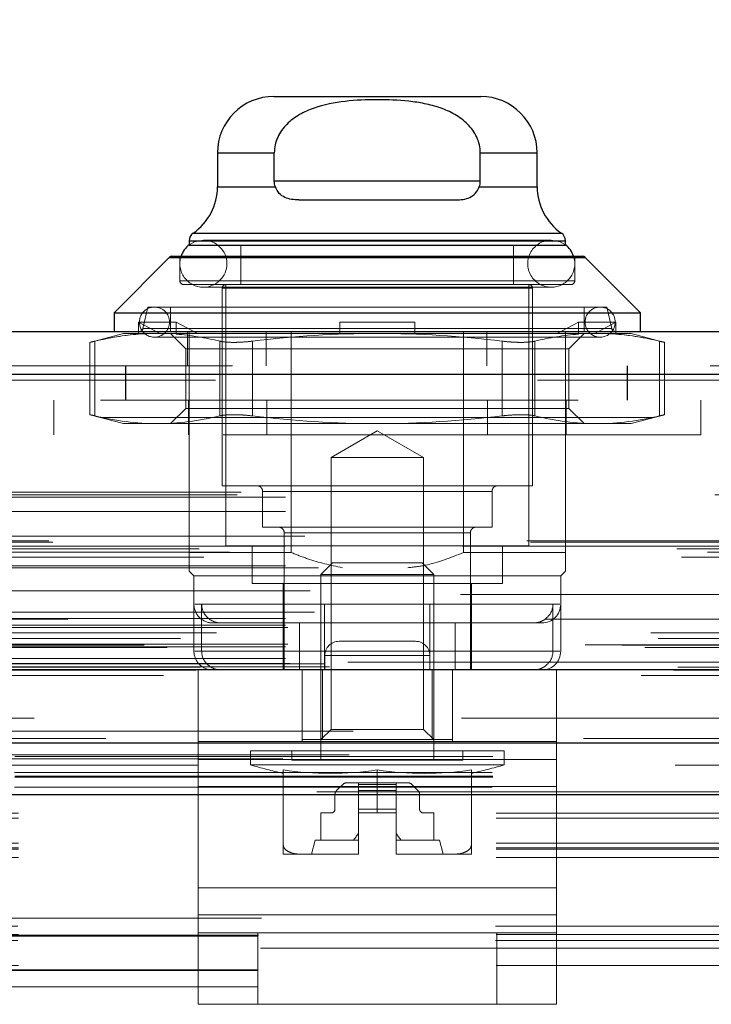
# Model space of a CAD drawing. Header units: inches. Extents: x 0.2 to 10.8, y 0.2 to 8.2.
# Tile 12 of 84: x 4.065 to 4.209, y 2.153 to 2.359. Entities that reach past the tile are written whole.
import ezdxf

# ---------------------------------------------------------------- set-up
doc = ezdxf.new("R2010")
doc.units = ezdxf.units.IN
doc.header["$MEASUREMENT"] = 0
doc.linetypes.add('HIDDEN', pattern=[0.07500000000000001, 0.05, -0.025])
doc.layers.add('DIMENSIONS', color=140, linetype='Continuous')
doc.styles.add('SLDTEXTSTYLE0', font='TXT', dxfattribs={"width": 0.7})
doc.dimstyles.new('SLDDIMSTYLE0', dxfattribs={"dimtxt": 0.0849609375, "dimasz": 0.13, "dimexe": 0, "dimexo": 0.0625, "dimgap": 0.021240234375, "dimtad": 0, "dimtih": 1, "dimtoh": 1, "dimlfac": 10, "dimrnd": 1e-09, "dimzin": 12, "dimdsep": 46, "dimtxsty": 'SLDTEXTSTYLE0', "dimsah": 1, "dimcen": 0.09, "dimadec": 0, "dimazin": 3, "dimtfac": 1, "dimtofl": 0, "dimtmove": 0, "dimatfit": 3, "dimfxl": 0, "dimfrac": 2, "dimtolj": 1, "dimtzin": 12, "dimarcsym": 0})

# ---------------------------------------------------------------- blocks, each defined once
blk = doc.blocks.new('_D_25')
at = {"layer": 'DIMENSIONS'}
for p, q in [((3.262537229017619, 2.24649878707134), (3.262537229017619, 2.735181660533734)), ((5.016337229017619, 2.24649878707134), (5.016337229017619, 2.735181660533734)), ((3.981523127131, 2.689656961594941), (3.952993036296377, 2.689656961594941)), ((3.952993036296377, 2.689656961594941), (3.952993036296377, 2.554626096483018)), ((4.304671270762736, 2.689656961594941), (4.333201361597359, 2.689656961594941)), ((4.333201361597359, 2.689656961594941), (4.333201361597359, 2.554626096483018)), ((3.262537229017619, 2.610181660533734), (3.638120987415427, 2.610181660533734)), ((5.016337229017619, 2.610181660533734), (4.648073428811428, 2.610181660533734)), ((3.952993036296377, 2.554626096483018), (3.981523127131, 2.554626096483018)), ((4.333201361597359, 2.554626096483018), (4.304671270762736, 2.554626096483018))]:
    blk.add_line(p, q, dxfattribs=at)
for points in [[(3.262537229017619, 2.610181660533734), (3.392537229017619, 2.590181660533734), (3.392537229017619, 2.630181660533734)], [(5.016337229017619, 2.610181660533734), (4.886337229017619, 2.630181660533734), (4.886337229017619, 2.590181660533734)]]:
    blk.add_solid(points, dxfattribs=at)
at = {"layer": 'DIMENSIONS', "char_height": 0.08333333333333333, "attachment_point": 1, "style": 'SLDTEXTSTYLE0'}
for s, insert in [('17.54', (3.981523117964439, 2.816099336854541)), ('445.5', (3.981523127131, 2.662048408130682)), ('INSIDE OPENING', (3.657140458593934, 2.507997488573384))]:
    blk.add_mtext(s, dxfattribs=dict(at, insert=insert))

msp = doc.modelspace()

# ---------------------------------------------------------------- linework, layer by layer
at = {"color": 7, "linetype": 'Continuous', "lineweight": 25}
for p, q in [((4.11792259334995, 2.342624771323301), (4.161229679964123, 2.342624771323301)), ((4.106111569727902, 2.330813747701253), (4.106111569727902, 2.323719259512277)), ((4.106111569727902, 2.330813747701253), (4.118012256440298, 2.330813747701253)), ((4.118012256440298, 2.32490823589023), (4.118012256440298, 2.330813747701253)), ((4.161140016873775, 2.32490823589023), (4.161140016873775, 2.330813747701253)), ((4.161140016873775, 2.330813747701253), (4.17304070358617, 2.330813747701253)), ((4.17304070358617, 2.323719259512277), (4.17304070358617, 2.330813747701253)), ((4.106111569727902, 2.323719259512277), (4.118232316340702, 2.323719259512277)), ((4.161140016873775, 2.32490823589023), (4.118012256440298, 2.32490823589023)), ((4.160919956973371, 2.323719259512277), (4.17304070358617, 2.323719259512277)), ((4.12315055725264, 2.320971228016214), (4.156001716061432, 2.320971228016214)), ((4.10104970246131, 2.314026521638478), (4.178102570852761, 2.314026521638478)), ((4.100206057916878, 2.312411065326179), (4.100206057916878, 2.311557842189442)), ((4.100206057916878, 2.312411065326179), (4.178946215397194, 2.312411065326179)), ((4.100206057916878, 2.311522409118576), (4.178946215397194, 2.311522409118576)), ((4.178946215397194, 2.311557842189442), (4.178946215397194, 2.312411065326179)), ((4.096595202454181, 2.309160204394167), (4.182557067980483, 2.309160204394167)), ((4.096038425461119, 2.308929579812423), (4.084458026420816, 2.29734918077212)), ((4.096038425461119, 2.308929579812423), (4.183113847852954, 2.308929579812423)), ((4.194694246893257, 2.29734918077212), (4.183113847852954, 2.308929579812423)), ((4.084458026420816, 2.29734918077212), (4.084458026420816, 2.293412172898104)), ((4.084458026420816, 2.29734918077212), (4.194694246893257, 2.29734918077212)), ((4.194694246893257, 2.293412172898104), (4.194694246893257, 2.29734918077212)), ((3.209233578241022, 2.293412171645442), (5.069592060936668, 2.293412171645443)), ((3.205699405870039, 2.284487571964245), (5.073126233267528, 2.284487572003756)), ((3.194797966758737, 2.222662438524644), (5.084027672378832, 2.222662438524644)), ((3.263728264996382, 2.207298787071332), (5.015146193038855, 2.207298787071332)), ((3.263728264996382, 2.196498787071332), (5.015146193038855, 2.196498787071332))]:
    msp.add_line(p, q, dxfattribs=at)
at = {"color": 7, "linetype": 'HIDDEN', "lineweight": 18}
for p, q in [((4.118012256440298, 2.330813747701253), (4.106111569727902, 2.330813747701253)), ((4.118012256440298, 2.330813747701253), (4.106111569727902, 2.330813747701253)), ((4.161140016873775, 2.330813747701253), (4.17304070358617, 2.330813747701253)), ((4.17304070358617, 2.330813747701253), (4.161140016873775, 2.330813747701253)), ((4.118232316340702, 2.323719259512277), (4.106111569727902, 2.323719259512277)), ((4.118232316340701, 2.323719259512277), (4.106111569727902, 2.323719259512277)), ((4.118012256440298, 2.32490823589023), (4.161140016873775, 2.32490823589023)), ((4.118012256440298, 2.32490823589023), (4.161140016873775, 2.32490823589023)), ((4.161140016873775, 2.32490823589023), (4.118012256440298, 2.32490823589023)), ((4.160919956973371, 2.323719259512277), (4.17304070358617, 2.323719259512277)), ((4.17304070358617, 2.323719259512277), (4.160919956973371, 2.323719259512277)), ((4.178102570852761, 2.314026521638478), (4.10104970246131, 2.314026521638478)), ((4.178102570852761, 2.314026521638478), (4.101224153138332, 2.314026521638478)), ((4.178946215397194, 2.312411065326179), (4.100206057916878, 2.312411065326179)), ((4.100206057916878, 2.311557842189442), (4.100206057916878, 2.311522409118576)), ((4.178946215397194, 2.312411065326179), (4.100384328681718, 2.312411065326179)), ((4.175993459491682, 2.312542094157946), (4.10315881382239, 2.312542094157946)), ((4.111032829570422, 2.311522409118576), (4.111032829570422, 2.303254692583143)), ((4.16811944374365, 2.303254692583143), (4.16811944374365, 2.311522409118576)), ((4.178946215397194, 2.311522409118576), (4.178946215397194, 2.311557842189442)), ((4.098237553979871, 2.309160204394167), (4.098237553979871, 2.304042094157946)), ((4.180914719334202, 2.304042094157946), (4.180914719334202, 2.309160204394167)), ((4.183113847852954, 2.308929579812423), (4.096038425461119, 2.308929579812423)), ((4.183113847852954, 2.308929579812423), (4.096213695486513, 2.308929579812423)), ((4.180914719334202, 2.304042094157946), (4.098237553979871, 2.304042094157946)), ((4.098237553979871, 2.304042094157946), (4.180914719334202, 2.304042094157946)), ((4.099024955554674, 2.303254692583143), (4.180127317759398, 2.303254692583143)), ((4.10788322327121, 2.303254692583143), (4.10788322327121, 2.248530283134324)), ((4.171269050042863, 2.248530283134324), (4.171269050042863, 2.303254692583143)), ((4.10315881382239, 2.302699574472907), (4.175993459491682, 2.302699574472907)), ((4.172056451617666, 2.30246729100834), (4.107095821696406, 2.30246729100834)), ((4.107095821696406, 2.30246729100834), (4.172056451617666, 2.30246729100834)), ((4.107095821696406, 2.30246729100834), (4.107095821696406, 2.261128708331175)), ((4.172056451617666, 2.261128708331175), (4.172056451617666, 2.30246729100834)), ((4.091544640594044, 2.298530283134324), (4.09050392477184, 2.294022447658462)), ((4.091544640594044, 2.298530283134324), (4.187607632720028, 2.298530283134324)), ((4.096269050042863, 2.298530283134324), (4.096269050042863, 2.293412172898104)), ((4.182883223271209, 2.293412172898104), (4.182883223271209, 2.298530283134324)), ((4.188648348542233, 2.294022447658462), (4.187607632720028, 2.298530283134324)), ((4.089610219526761, 2.29286303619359), (4.089610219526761, 2.295380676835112)), ((4.097484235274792, 2.295380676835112), (4.089610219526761, 2.295380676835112)), ((4.089610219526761, 2.295380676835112), (4.094041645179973, 2.293018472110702)), ((4.097484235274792, 2.29286303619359), (4.097484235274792, 2.295380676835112)), ((4.097484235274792, 2.295380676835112), (4.101915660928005, 2.293018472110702)), ((4.131702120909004, 2.295380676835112), (4.147450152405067, 2.295380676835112)), ((4.131702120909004, 2.295380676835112), (4.131702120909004, 2.293018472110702)), ((4.147450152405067, 2.295380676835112), (4.147450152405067, 2.293018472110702)), ((4.177236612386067, 2.293018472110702), (4.18166803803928, 2.295380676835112)), ((4.18166803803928, 2.295380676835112), (4.189542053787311, 2.295380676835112)), ((4.18166803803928, 2.295380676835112), (4.18166803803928, 2.29286303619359)), ((4.185110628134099, 2.293018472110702), (4.189542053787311, 2.295380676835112)), ((4.189542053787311, 2.295380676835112), (4.189542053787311, 2.29286303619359)), ((4.086426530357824, 2.293018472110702), (4.079422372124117, 2.291141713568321)), ((4.086426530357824, 2.293018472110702), (4.090118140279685, 2.293018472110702)), ((4.089610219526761, 2.29286303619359), (4.090118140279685, 2.293018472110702)), ((4.090118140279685, 2.293018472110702), (4.094041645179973, 2.293018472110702)), ((4.09050392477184, 2.294022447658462), (4.188471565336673, 2.294022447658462)), ((4.188648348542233, 2.294022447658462), (4.090680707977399, 2.294022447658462)), ((4.097992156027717, 2.293018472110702), (4.094041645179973, 2.293018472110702)), ((4.096269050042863, 2.293018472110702), (4.099465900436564, 2.289821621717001)), ((4.097484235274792, 2.29286303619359), (4.097992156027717, 2.293018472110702)), ((4.097992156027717, 2.293018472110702), (4.139576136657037, 2.293018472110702)), ((4.099846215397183, 2.286212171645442), (4.099846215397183, 2.293412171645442)), ((4.100206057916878, 2.247152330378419), (4.100206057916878, 2.293412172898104)), ((4.116296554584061, 2.286212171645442), (4.116296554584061, 2.293412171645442)), ((4.121534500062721, 2.247152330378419), (4.121534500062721, 2.293412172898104)), ((4.131702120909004, 2.29286303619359), (4.131702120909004, 2.293018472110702)), ((4.139576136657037, 2.293018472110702), (4.181160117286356, 2.293018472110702)), ((4.147450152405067, 2.29286303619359), (4.147450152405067, 2.293018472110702)), ((4.15761777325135, 2.247152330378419), (4.15761777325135, 2.293412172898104)), ((4.162495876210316, 2.286212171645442), (4.162495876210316, 2.293412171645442)), ((4.178946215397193, 2.286212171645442), (4.178946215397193, 2.293412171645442)), ((4.179686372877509, 2.289821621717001), (4.182883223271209, 2.293018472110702)), ((4.18166803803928, 2.29286303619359), (4.181160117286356, 2.293018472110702)), ((4.185110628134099, 2.293018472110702), (4.181160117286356, 2.293018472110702)), ((4.189034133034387, 2.293018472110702), (4.185110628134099, 2.293018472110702)), ((4.189542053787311, 2.29286303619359), (4.189034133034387, 2.293018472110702)), ((4.189034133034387, 2.293018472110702), (4.192725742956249, 2.293018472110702)), ((4.199729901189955, 2.291141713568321), (4.192725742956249, 2.293018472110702)), ((4.079422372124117, 2.291165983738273), (4.079422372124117, 2.275973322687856)), ((4.080477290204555, 2.291389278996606), (4.080477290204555, 2.275750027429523)), ((4.080477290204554, 2.291389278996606), (4.080477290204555, 2.275750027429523)), ((4.080477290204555, 2.291389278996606), (4.080477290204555, 2.275750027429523)), ((4.080477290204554, 2.291389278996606), (4.080477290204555, 2.275750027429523)), ((4.092922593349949, 2.292231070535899), (4.186229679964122, 2.292231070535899)), ((4.106617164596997, 2.291389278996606), (4.106617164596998, 2.275750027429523)), ((4.106617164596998, 2.291389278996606), (4.106617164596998, 2.275750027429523)), ((4.106617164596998, 2.291389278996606), (4.106617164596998, 2.275750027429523)), ((4.106617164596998, 2.291389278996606), (4.106617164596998, 2.275750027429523)), ((4.113436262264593, 2.291389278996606), (4.113436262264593, 2.275750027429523)), ((4.113436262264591, 2.291389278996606), (4.113436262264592, 2.275750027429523)), ((4.113436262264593, 2.291389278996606), (4.113436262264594, 2.275750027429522)), ((4.113436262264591, 2.291389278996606), (4.113436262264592, 2.275750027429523)), ((4.16571601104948, 2.291389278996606), (4.165716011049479, 2.275750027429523)), ((4.165716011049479, 2.291389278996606), (4.165716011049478, 2.275750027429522)), ((4.165716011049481, 2.291389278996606), (4.165716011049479, 2.275750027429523)), ((4.165716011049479, 2.291389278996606), (4.165716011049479, 2.275750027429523)), ((4.172535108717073, 2.291389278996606), (4.172535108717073, 2.275750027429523)), ((4.172535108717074, 2.291389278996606), (4.172535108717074, 2.275750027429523)), ((4.172535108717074, 2.291389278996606), (4.172535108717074, 2.275750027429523)), ((4.172535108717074, 2.291389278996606), (4.172535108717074, 2.275750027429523)), ((4.198674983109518, 2.291389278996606), (4.198674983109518, 2.275750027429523)), ((4.198674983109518, 2.291389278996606), (4.198674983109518, 2.275750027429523)), ((4.198674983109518, 2.291389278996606), (4.198674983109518, 2.275750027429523)), ((4.198674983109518, 2.291389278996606), (4.198674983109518, 2.275750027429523)), ((4.199729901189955, 2.275973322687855), (4.199729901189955, 2.291165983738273)), ((4.099465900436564, 2.289821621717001), (4.17431262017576, 2.289821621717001)), ((4.099465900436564, 2.289821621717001), (4.099465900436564, 2.277317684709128)), ((4.17431262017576, 2.289821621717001), (4.179686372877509, 2.289821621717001)), ((4.179686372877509, 2.277317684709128), (4.179686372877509, 2.289821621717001)), ((5.07312623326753, 2.284487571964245), (3.205699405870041, 2.284487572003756)), ((3.209233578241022, 2.286212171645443), (5.06959206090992, 2.286212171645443)), ((4.086879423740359, 2.286212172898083), (4.086879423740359, 2.279012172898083)), ((4.086946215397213, 2.286212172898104), (4.086946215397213, 2.279012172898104)), ((4.178946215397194, 2.247152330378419), (4.178946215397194, 2.286212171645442)), ((4.191879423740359, 2.279012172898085), (4.191879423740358, 2.286212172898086)), ((4.191946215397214, 2.279012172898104), (4.191946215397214, 2.286212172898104)), ((3.205699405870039, 2.283237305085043), (5.073126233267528, 2.283237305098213)), ((5.07312623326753, 2.283237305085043), (3.205699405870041, 2.283237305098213)), ((4.981629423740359, 2.279012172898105), (3.297129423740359, 2.279012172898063)), ((4.071876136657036, 2.279012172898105), (4.071876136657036, 2.271812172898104)), ((4.100026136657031, 2.271812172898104), (4.100026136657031, 2.279012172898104)), ((4.116476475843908, 2.271812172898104), (4.116476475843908, 2.279012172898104)), ((4.162675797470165, 2.271812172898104), (4.162675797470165, 2.279012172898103)), ((4.179126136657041, 2.271812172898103), (4.179126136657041, 2.279012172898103)), ((4.207276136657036, 2.271812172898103), (4.207276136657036, 2.279012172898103)), ((4.079422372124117, 2.275997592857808), (4.086426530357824, 2.274120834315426)), ((4.099465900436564, 2.277317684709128), (4.096269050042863, 2.274120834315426)), ((4.099465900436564, 2.277317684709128), (4.17431262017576, 2.277317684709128)), ((4.17431262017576, 2.277317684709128), (4.179686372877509, 2.277317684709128)), ((4.182883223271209, 2.274120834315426), (4.179686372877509, 2.277317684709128)), ((4.192725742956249, 2.274120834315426), (4.199729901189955, 2.275997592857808)), ((4.981629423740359, 2.275412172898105), (3.297129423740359, 2.275412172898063)), ((4.981629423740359, 2.275412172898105), (3.297129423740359, 2.275412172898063)), ((3.297196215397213, 2.275412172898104), (4.981629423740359, 2.275412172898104)), ((3.297196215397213, 2.275412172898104), (4.981629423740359, 2.275412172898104)), ((4.086426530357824, 2.274120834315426), (4.093547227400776, 2.274120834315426)), ((4.093547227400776, 2.274120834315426), (4.139576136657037, 2.274120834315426)), ((4.139576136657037, 2.274120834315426), (4.185605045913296, 2.274120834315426)), ((4.185605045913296, 2.274120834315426), (4.192725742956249, 2.274120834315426)), ((4.139576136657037, 2.272618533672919), (4.129897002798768, 2.267030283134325)), ((4.149255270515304, 2.267030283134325), (4.139576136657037, 2.272618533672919)), ((4.207276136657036, 2.271812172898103), (4.071876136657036, 2.271812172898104)), ((4.129897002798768, 2.267030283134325), (4.149255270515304, 2.267030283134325)), ((4.129897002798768, 2.267030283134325), (4.129897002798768, 2.210110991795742)), ((4.149255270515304, 2.210110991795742), (4.149255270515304, 2.267030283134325)), ((3.21110854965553, 2.259746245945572), (5.067717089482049, 2.259746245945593)), ((4.107095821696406, 2.261128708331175), (4.172056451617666, 2.261128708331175)), ((4.163591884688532, 2.25994760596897), (4.11556038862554, 2.25994760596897)), ((4.11556038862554, 2.25994760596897), (4.163591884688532, 2.25994760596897)), ((4.11556038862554, 2.25994760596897), (4.11556038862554, 2.25246729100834)), ((4.163591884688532, 2.25246729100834), (4.163591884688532, 2.25994760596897)), ((3.210231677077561, 2.259226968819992), (5.068593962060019, 2.259226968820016)), ((3.220369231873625, 2.258746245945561), (5.058456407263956, 2.258746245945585)), ((3.220369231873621, 2.258746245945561), (5.058456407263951, 2.258746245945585)), ((3.220369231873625, 2.255707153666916), (5.058456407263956, 2.25570715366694)), ((4.11556038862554, 2.25246729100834), (4.163591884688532, 2.25246729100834)), ((4.120087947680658, 2.251286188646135), (4.158882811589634, 2.251286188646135)), ((4.120087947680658, 2.251286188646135), (4.120087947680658, 2.222546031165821)), ((4.159064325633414, 2.251286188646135), (4.120269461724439, 2.251286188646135)), ((4.159064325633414, 2.222546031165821), (4.159064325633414, 2.251286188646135)), ((5.071677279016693, 2.249309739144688), (3.207163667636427, 2.249309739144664)), ((5.070846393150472, 2.249601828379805), (3.207985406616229, 2.249601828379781)), ((3.224408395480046, 2.25053726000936), (5.05441724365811, 2.250537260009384)), ((3.202305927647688, 2.247907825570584), (5.076519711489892, 2.247907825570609)), ((3.208668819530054, 2.247206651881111), (5.070156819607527, 2.247206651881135)), ((3.220369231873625, 2.248465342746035), (5.058456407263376, 2.248465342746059)), ((5.057338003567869, 2.248473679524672), (3.221484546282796, 2.248473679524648)), ((4.100206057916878, 2.247152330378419), (4.121534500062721, 2.247152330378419)), ((4.10788322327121, 2.248530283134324), (4.171269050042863, 2.248530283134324)), ((4.113395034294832, 2.248530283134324), (4.113395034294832, 2.240656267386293)), ((4.15761777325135, 2.247152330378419), (4.178946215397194, 2.247152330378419)), ((4.165757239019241, 2.240656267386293), (4.165757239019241, 2.248530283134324)), ((3.203243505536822, 2.246157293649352), (5.075573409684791, 2.246157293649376)), ((3.220369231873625, 2.244331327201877), (5.058456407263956, 2.244331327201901)), ((3.227287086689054, 2.243949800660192), (5.05152857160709, 2.243949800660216)), ((4.100206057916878, 2.243215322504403), (4.101190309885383, 2.242231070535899)), ((4.130180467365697, 2.24498697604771), (4.127765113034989, 2.242571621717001)), ((4.130180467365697, 2.24498697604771), (4.148971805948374, 2.24498697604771)), ((4.151387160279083, 2.242571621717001), (4.148971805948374, 2.24498697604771)), ((4.17796196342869, 2.242231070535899), (4.178946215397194, 2.243215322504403)), ((4.101190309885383, 2.242231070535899), (4.17796196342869, 2.242231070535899)), ((4.101190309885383, 2.242231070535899), (4.101190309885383, 2.236325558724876)), ((4.127765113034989, 2.242571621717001), (4.151387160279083, 2.242571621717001)), ((4.127765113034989, 2.242571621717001), (4.127765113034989, 2.203648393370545)), ((4.151387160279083, 2.203648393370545), (4.151387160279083, 2.242571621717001)), ((4.17796196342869, 2.226483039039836), (4.17796196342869, 2.242231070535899)), ((3.225523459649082, 2.239141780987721), (5.053302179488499, 2.239141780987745)), ((3.225523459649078, 2.239141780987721), (5.053302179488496, 2.239141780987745)), ((4.113395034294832, 2.240656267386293), (4.165757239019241, 2.240656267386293)), ((4.119891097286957, 2.240656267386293), (4.119891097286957, 2.23238855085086)), ((4.159261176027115, 2.222546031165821), (4.159261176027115, 2.240656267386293)), ((5.056969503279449, 2.23833173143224), (3.221855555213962, 2.238331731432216)), ((4.101190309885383, 2.23632555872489), (4.101190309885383, 2.226483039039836)), ((4.15059975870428, 2.236325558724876), (4.101365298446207, 2.236325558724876)), ((4.102807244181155, 2.226483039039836), (4.102807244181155, 2.236325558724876)), ((4.128552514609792, 2.236325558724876), (4.177786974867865, 2.236325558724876)), ((4.15059975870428, 2.226483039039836), (4.15059975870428, 2.236325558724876)), ((4.176345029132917, 2.226483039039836), (4.176345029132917, 2.236325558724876)), ((5.074812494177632, 2.233178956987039), (3.204001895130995, 2.233178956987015)), ((3.220369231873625, 2.233326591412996), (5.058456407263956, 2.233326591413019)), ((3.226401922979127, 2.234659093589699), (5.052419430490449, 2.234659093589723)), ((3.220369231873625, 2.231918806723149), (5.058456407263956, 2.231918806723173)), ((3.220369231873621, 2.231918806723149), (5.058456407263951, 2.231918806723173)), ((3.220869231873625, 2.231418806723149), (5.057956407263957, 2.231418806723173)), ((4.105127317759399, 2.23238855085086), (4.15059975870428, 2.23238855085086)), ((4.119891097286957, 2.232388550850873), (4.119891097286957, 2.222546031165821)), ((4.123267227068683, 2.222546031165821), (4.123267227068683, 2.23238855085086)), ((4.128552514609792, 2.222546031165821), (4.128552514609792, 2.232388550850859)), ((4.155885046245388, 2.23238855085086), (4.15059975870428, 2.23238855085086)), ((4.155885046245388, 2.222546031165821), (4.155885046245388, 2.23238855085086)), ((4.155885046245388, 2.23238855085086), (4.172213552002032, 2.23238855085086)), ((4.172213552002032, 2.23238855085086), (4.174024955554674, 2.23238855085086)), ((3.19682950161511, 2.230298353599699), (5.081996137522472, 2.230298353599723)), ((3.198350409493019, 2.22915936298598), (5.080411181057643, 2.229159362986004)), ((3.205886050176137, 2.230335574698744), (5.072939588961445, 2.230335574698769)), ((3.190747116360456, 2.227733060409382), (5.088078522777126, 2.227733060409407)), ((3.190747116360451, 2.227733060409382), (5.088078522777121, 2.227733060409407)), ((3.195602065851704, 2.227222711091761), (5.083223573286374, 2.227222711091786)), ((5.083115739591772, 2.227834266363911), (3.195709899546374, 2.227834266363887)), ((3.220369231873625, 2.227418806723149), (5.058456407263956, 2.227418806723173)), ((3.220369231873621, 2.227418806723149), (5.058456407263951, 2.227418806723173)), ((3.220869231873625, 2.227918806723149), (5.057956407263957, 2.227918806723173)), ((4.131578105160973, 2.22854603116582), (4.131574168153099, 2.22854603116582)), ((4.147578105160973, 2.22854603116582), (4.131578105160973, 2.22854603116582)), ((3.220369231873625, 2.224930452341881), (5.058456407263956, 2.224930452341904)), ((3.220369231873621, 2.224930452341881), (5.058456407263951, 2.224930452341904)), ((4.176345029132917, 2.226483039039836), (4.101371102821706, 2.226483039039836)), ((4.102807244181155, 2.226483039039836), (4.177781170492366, 2.226483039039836)), ((4.150574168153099, 2.22554603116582), (4.128574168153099, 2.22554603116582)), ((4.128574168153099, 2.22554603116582), (4.128574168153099, 2.222546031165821)), ((4.128574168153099, 2.22554603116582), (4.150574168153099, 2.22554603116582)), ((4.150578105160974, 2.22554603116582), (4.128578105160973, 2.22554603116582)), ((4.128578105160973, 2.22554603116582), (4.128578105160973, 2.222546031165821)), ((4.128578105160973, 2.22554603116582), (4.150578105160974, 2.22554603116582)), ((4.150574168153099, 2.22554603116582), (4.150574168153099, 2.222546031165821)), ((4.150578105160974, 2.22554603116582), (4.150578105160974, 2.222546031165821)), ((3.201329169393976, 2.222571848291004), (5.077496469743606, 2.222571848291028)), ((3.201580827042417, 2.222539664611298), (5.077244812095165, 2.222539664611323)), ((3.202485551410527, 2.223113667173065), (5.076340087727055, 2.223113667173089)), ((3.202485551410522, 2.223113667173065), (5.076340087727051, 2.223113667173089)), ((3.221369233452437, 2.223918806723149), (5.057456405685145, 2.223918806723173)), ((3.221369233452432, 2.223918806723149), (5.057456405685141, 2.223918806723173)), ((3.228665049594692, 2.223834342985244), (5.050160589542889, 2.223834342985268)), ((3.228665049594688, 2.223834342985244), (5.050160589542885, 2.223834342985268)), ((3.229592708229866, 2.223177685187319), (5.049232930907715, 2.223177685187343)), ((3.229592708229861, 2.223177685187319), (5.049232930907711, 2.223177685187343)), ((5.03342942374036, 2.224212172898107), (3.24532942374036, 2.224212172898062)), ((4.102074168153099, 2.222546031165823), (4.102074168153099, 2.20754603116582)), ((4.102078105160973, 2.222546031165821), (4.177078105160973, 2.222546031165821)), ((4.102078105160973, 2.222546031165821), (4.102078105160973, 2.203793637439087)), ((4.123824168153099, 2.222546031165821), (4.123824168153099, 2.20754603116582)), ((4.123828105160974, 2.222546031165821), (4.123828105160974, 2.20754603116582)), ((4.128096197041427, 2.207979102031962), (4.128096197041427, 2.222546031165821)), ((4.151056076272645, 2.207979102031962), (4.151056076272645, 2.222546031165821)), ((4.155324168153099, 2.207979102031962), (4.155324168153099, 2.222546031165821)), ((4.155328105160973, 2.222546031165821), (4.155328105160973, 2.20754603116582)), ((4.177074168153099, 2.222546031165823), (4.177074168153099, 2.20754603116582)), ((4.177078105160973, 2.222546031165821), (4.177078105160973, 2.203793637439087)), ((3.194797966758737, 2.221412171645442), (5.084027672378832, 2.221412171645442)), ((4.129897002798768, 2.210110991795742), (4.127765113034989, 2.207979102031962)), ((4.129897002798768, 2.210110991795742), (4.149255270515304, 2.210110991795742)), ((4.151387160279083, 2.207979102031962), (4.149255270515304, 2.210110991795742)), ((3.234501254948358, 2.209747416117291), (5.044324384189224, 2.209747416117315)), ((4.123828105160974, 2.207979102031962), (4.128096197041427, 2.207979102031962)), ((4.128096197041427, 2.207979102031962), (4.151056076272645, 2.207979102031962)), ((4.151056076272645, 2.207979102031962), (4.155324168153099, 2.207979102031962)), ((4.155324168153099, 2.207979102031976), (4.155324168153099, 2.20754603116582)), ((4.102074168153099, 2.198169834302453), (4.102074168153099, 2.20754603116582)), ((4.102078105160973, 2.20754603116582), (4.177078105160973, 2.20754603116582)), ((4.1770741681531, 2.198169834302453), (4.177074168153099, 2.20754603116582)), ((3.219806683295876, 2.20392662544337), (5.05900195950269, 2.203926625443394)), ((3.233649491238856, 2.204795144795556), (5.045171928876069, 2.204795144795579)), ((3.263728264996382, 2.204440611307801), (5.015146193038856, 2.204440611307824)), ((4.113001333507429, 2.205616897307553), (4.166150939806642, 2.205616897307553)), ((4.113001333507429, 2.205616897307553), (4.113001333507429, 2.202686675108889)), ((4.121662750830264, 2.205616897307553), (4.121662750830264, 2.203648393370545)), ((4.157489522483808, 2.203648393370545), (4.157489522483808, 2.205616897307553)), ((4.166150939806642, 2.202686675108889), (4.166150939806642, 2.205616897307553)), ((4.1770741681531, 2.203793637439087), (4.102074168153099, 2.203793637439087)), ((4.102078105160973, 2.203793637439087), (4.177078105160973, 2.203793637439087)), ((4.102078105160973, 2.203793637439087), (4.102078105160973, 2.176922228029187)), ((4.113001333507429, 2.202686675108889), (4.166150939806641, 2.202686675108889)), ((4.121662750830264, 2.203648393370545), (4.157489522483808, 2.203648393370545)), ((4.177078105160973, 2.203793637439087), (4.177078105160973, 2.176922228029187)), ((3.263637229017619, 2.201063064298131), (5.015237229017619, 2.201063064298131)), ((3.263728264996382, 2.200098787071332), (5.015146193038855, 2.200098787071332)), ((4.119891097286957, 2.201619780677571), (4.119891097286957, 2.185855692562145)), ((4.139576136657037, 2.201619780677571), (4.139576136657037, 2.192624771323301)), ((4.159261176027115, 2.201619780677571), (4.159261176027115, 2.185855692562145)), ((3.263637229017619, 2.1980202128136), (5.015237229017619, 2.1980202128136)), ((4.1770741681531, 2.198169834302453), (4.102074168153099, 2.198169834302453)), ((4.102074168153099, 2.171298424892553), (4.102074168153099, 2.198169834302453)), ((4.102078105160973, 2.198169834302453), (4.177078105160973, 2.198169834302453)), ((4.132340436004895, 2.198578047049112), (4.131063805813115, 2.197301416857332)), ((4.13563912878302, 2.198923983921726), (4.133175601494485, 2.198923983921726)), ((4.143513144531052, 2.198923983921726), (4.13563912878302, 2.198923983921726)), ((4.13563912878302, 2.198578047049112), (4.13563912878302, 2.198923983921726)), ((4.13563912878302, 2.198578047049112), (4.143513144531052, 2.198578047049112)), ((4.13563912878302, 2.198578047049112), (4.143513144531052, 2.198578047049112)), ((4.13563912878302, 2.197301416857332), (4.13563912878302, 2.198578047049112)), ((4.143513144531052, 2.198578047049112), (4.13563912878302, 2.198578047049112)), ((4.143513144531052, 2.198578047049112), (4.13563912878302, 2.198578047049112)), ((4.143513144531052, 2.198578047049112), (4.143513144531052, 2.198923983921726)), ((4.145976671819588, 2.198923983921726), (4.143513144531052, 2.198923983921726)), ((4.143513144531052, 2.197301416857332), (4.143513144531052, 2.198578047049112)), ((4.148088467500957, 2.197301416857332), (4.146811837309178, 2.198578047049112)), ((4.1770741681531, 2.171298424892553), (4.1770741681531, 2.198169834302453)), ((3.263728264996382, 2.196498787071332), (5.015146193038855, 2.196498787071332)), ((3.263728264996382, 2.196498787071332), (5.015146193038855, 2.196498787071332)), ((3.263728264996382, 2.196498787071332), (5.015146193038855, 2.196498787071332)), ((3.263728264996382, 2.196498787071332), (5.015146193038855, 2.196498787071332)), ((3.263728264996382, 2.196498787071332), (5.015146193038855, 2.196498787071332)), ((4.426937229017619, 2.197055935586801), (3.851937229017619, 2.197055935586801)), ((4.130717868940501, 2.196466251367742), (4.130717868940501, 2.193412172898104)), ((4.13563912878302, 2.197301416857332), (4.143513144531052, 2.197301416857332)), ((4.13563912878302, 2.197301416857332), (4.143513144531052, 2.197301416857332)), ((4.13563912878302, 2.196466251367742), (4.13563912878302, 2.197301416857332)), ((4.143513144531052, 2.197301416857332), (4.13563912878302, 2.197301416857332)), ((4.143513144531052, 2.197301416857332), (4.13563912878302, 2.197301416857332)), ((4.13563912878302, 2.196466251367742), (4.143513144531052, 2.196466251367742)), ((4.13563912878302, 2.196466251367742), (4.143513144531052, 2.196466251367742)), ((4.143513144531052, 2.196466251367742), (4.13563912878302, 2.196466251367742)), ((4.13563912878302, 2.193412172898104), (4.13563912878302, 2.196466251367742)), ((4.143513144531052, 2.196466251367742), (4.13563912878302, 2.196466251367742)), ((4.143513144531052, 2.196466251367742), (4.143513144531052, 2.197301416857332)), ((4.143513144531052, 2.193412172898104), (4.143513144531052, 2.196466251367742)), ((4.148434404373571, 2.193412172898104), (4.148434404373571, 2.196466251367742)), ((4.464437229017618, 2.192535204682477), (3.814437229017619, 2.192535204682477)), ((4.464437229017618, 2.191523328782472), (3.814437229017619, 2.191523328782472)), ((4.129930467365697, 2.192624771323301), (4.127765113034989, 2.192624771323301)), ((4.127765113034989, 2.192624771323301), (4.127765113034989, 2.186916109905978)), ((4.13563912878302, 2.193412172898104), (4.143513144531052, 2.193412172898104)), ((4.13563912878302, 2.193412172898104), (4.143513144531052, 2.193412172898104)), ((4.143513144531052, 2.193412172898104), (4.13563912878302, 2.193412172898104)), ((4.13563912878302, 2.192624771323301), (4.13563912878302, 2.193412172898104)), ((4.143513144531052, 2.193412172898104), (4.13563912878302, 2.193412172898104)), ((4.13563912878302, 2.192624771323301), (4.13563912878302, 2.183964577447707)), ((4.139576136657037, 2.192624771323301), (4.13563912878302, 2.192624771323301)), ((4.139576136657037, 2.192624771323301), (4.143513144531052, 2.192624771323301)), ((4.143513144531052, 2.192624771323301), (4.143513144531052, 2.193412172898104)), ((4.143513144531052, 2.192624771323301), (4.143513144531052, 2.183964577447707)), ((4.151387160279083, 2.192624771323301), (4.149221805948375, 2.192624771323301)), ((4.151387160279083, 2.186916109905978), (4.151387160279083, 2.192624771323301)), ((4.464437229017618, 2.186299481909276), (3.814437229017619, 2.186299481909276)), ((4.464437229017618, 2.185335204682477), (3.814437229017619, 2.185335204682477)), ((4.126584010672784, 2.186916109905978), (4.125796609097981, 2.183963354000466)), ((4.126584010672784, 2.186916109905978), (4.13563912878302, 2.186916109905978)), ((4.143513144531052, 2.186916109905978), (4.152568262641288, 2.186916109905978)), ((4.153355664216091, 2.183963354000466), (4.152568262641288, 2.186916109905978)), ((4.464437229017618, 2.184997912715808), (3.814437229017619, 2.184997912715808)), ((4.464437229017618, 2.183256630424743), (3.814437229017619, 2.183256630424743)), ((4.119891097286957, 2.183963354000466), (4.124014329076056, 2.183963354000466)), ((4.124014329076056, 2.183963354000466), (4.135452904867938, 2.183963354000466)), ((4.135452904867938, 2.183963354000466), (4.13563912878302, 2.183963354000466)), ((4.135452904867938, 2.183963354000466), (4.13563912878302, 2.183963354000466)), ((4.13563912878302, 2.183964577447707), (4.13563912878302, 2.183963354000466)), ((4.143513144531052, 2.183964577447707), (4.143513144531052, 2.183963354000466)), ((4.143513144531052, 2.183963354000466), (4.143699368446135, 2.183963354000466)), ((4.143513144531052, 2.183963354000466), (4.143699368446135, 2.183963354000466)), ((4.143699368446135, 2.183963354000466), (4.155137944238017, 2.183963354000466)), ((4.155137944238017, 2.183963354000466), (4.159261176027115, 2.183963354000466)), ((4.1770741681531, 2.176922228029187), (4.102074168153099, 2.176922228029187)), ((4.102078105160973, 2.176922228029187), (4.177078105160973, 2.176922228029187)), ((4.102078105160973, 2.176922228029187), (4.102078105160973, 2.16754603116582)), ((4.177078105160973, 2.176922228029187), (4.177078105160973, 2.16754603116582)), ((4.1770741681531, 2.171298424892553), (4.102074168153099, 2.171298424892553)), ((4.102074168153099, 2.152546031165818), (4.102074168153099, 2.171298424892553)), ((4.102078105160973, 2.171298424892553), (4.177078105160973, 2.171298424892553)), ((4.1770741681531, 2.152546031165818), (4.1770741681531, 2.171298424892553)), ((4.464308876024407, 2.168921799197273), (3.81456558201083, 2.168921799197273)), ((3.815300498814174, 2.170598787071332), (4.463573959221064, 2.170598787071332)), ((3.815300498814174, 2.170598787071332), (4.463573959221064, 2.170598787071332)), ((4.464437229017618, 2.167180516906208), (3.814437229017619, 2.167180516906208)), ((3.814437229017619, 2.16684322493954), (4.464437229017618, 2.16684322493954)), ((3.814696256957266, 2.166998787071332), (4.464178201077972, 2.166998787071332)), ((4.102078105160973, 2.167546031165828), (4.102074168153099, 2.16754603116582)), ((4.102078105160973, 2.16754603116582), (4.102078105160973, 2.152546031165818)), ((4.102078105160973, 2.16754603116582), (4.114578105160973, 2.16754603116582)), ((4.1145741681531, 2.16754603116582), (4.1145741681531, 2.152546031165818)), ((4.114578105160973, 2.16754603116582), (4.114578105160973, 2.152546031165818)), ((4.114578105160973, 2.16754603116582), (4.164578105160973, 2.16754603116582)), ((4.164574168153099, 2.16754603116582), (4.164574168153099, 2.152546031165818)), ((4.164578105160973, 2.16754603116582), (4.164578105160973, 2.152546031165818)), ((4.164578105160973, 2.16754603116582), (4.177078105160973, 2.16754603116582)), ((4.177078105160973, 2.16754603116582), (4.177078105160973, 2.152546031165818)), ((4.464308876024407, 2.16587894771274), (3.81456558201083, 2.16587894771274)), ((5.015146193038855, 2.164298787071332), (3.263728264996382, 2.164298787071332)), ((4.464437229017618, 2.160655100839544), (3.814437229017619, 2.160655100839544)), ((3.814437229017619, 2.159798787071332), (4.464437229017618, 2.159798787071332)), ((3.814437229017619, 2.15964322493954), (4.464437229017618, 2.15964322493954)), ((3.814437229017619, 2.156198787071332), (4.464437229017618, 2.156198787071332)), ((3.814437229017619, 2.156198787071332), (4.464437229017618, 2.156198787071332)), ((4.102078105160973, 2.152546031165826), (4.102074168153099, 2.152546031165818)), ((4.114578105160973, 2.152546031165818), (4.102078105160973, 2.152546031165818)), ((4.114578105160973, 2.152546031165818), (4.164578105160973, 2.152546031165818)), ((4.177078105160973, 2.152546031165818), (4.164578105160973, 2.152546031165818))]:
    msp.add_line(p, q, dxfattribs=at)
at = {"color": 7, "linetype": 'HIDDEN', "lineweight": 18, "flags": 128}
for points in [[(4.10315881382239, 2.312542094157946), (4.101275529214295, 2.3121674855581), (4.100206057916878, 2.311557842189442)], [(4.178946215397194, 2.311557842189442), (4.177876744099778, 2.3121674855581), (4.175993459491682, 2.312542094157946)], [(5.0677155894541, 2.212470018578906), (4.154601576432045, 2.212470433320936), (3.211113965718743, 2.212470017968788)], [(5.057192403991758, 2.2124918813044), (4.154601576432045, 2.212491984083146), (3.221629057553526, 2.21249188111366)], [(5.082756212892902, 2.208221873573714), (4.09951650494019, 2.20822160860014), (3.196061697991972, 2.208221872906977)], [(5.082764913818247, 2.208221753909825), (4.217088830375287, 2.208217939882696), (3.196063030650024, 2.208221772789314)], [(3.233655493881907, 2.204795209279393), (4.124224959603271, 2.204796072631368), (5.045202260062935, 2.20479520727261)], [(3.201921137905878, 2.202586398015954), (4.124217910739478, 2.202585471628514), (5.07692255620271, 2.202586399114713)], [(3.263728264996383, 2.200317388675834), (4.124217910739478, 2.200316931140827), (5.015146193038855, 2.200317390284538)]]:
    msp.add_lwpolyline(points, dxfattribs=at)
at = {"color": 7, "linetype": 'Continuous', "lineweight": 25}
for centre, radius, start, end in [((4.11792259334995, 2.330813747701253), 0.01181102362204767, 90, 180), ((4.161229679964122, 2.330813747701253), 0.01181102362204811, 0, 89.9999999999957), ((4.094300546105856, 2.323719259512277), 0.01181102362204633, 304.8499045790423, 0), ((4.184851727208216, 2.323719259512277), 0.01181102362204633, 180, 235.1500954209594), ((4.102174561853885, 2.312411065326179), 0.001968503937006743, 124.8499045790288, 180.0000000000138), ((4.176977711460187, 2.312411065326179), 0.001968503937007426, 359.9999999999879, 55.15009542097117), ((4.10315881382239, 2.307620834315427), 0.004921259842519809, 126.8698976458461, 161.7719472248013), ((4.175993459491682, 2.307620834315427), 0.004921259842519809, 18.22805277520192, 53.13010235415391), ((4.096595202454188, 2.308372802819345), 0.0007874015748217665, 90.00000000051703, 134.9999999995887), ((4.182557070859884, 2.308372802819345), 0.0007874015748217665, 45.0000000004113, 89.9999999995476)]:
    msp.add_arc(centre, radius, start, end, dxfattribs=at)
at = {"color": 7, "linetype": 'HIDDEN', "lineweight": 18}
for centre, radius, start, end in [((4.10315881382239, 2.307620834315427), 0.004921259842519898, 270.0000000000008, 90), ((4.175993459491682, 2.307620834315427), 0.004921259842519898, 90, 270.0000000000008), ((4.10315881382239, 2.307620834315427), 0.004921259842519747, 161.7719472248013, 270.0000000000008), ((4.175993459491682, 2.307620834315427), 0.004921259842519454, 270.0000000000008, 18.22805277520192), ((4.099024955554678, 2.304042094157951), 0.0007874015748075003, 180.000000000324, 269.9999999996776), ((4.10788322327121, 2.30246729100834), 0.0007874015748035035, 90, 180), ((4.171269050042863, 2.30246729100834), 0.0007874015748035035, 0, 90), ((4.180127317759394, 2.304042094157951), 0.0007874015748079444, 270.000000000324, 359.9999999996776), ((4.092922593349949, 2.295380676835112), 0.003149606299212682, 90, 270.0000000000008), ((4.092922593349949, 2.295380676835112), 0.003149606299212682, 270.0000000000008, 90), ((4.186229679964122, 2.295380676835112), 0.003149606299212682, 90, 270.0000000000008), ((4.186229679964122, 2.295380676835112), 0.003149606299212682, 270.0000000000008, 90), ((4.089736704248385, 2.294199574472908), 0.000787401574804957, 270.0000000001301, 346.9999999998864), ((4.189415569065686, 2.294199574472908), 0.0007874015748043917, 193.0000000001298, 269.9999999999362), ((4.114379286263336, 2.25994760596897), 0.001181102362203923, 0, 90.00000000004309), ((4.164772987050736, 2.25994760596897), 0.001181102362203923, 89.99999999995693, 180), ((4.118906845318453, 2.251286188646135), 0.001181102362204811, 0, 90), ((4.160245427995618, 2.251286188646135), 0.001181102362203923, 89.99999999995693, 180), ((4.105127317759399, 2.236325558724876), 0.003937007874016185, 180, 270.0000000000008), ((4.174024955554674, 2.236325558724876), 0.003937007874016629, 270.0000000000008, 0), ((4.131574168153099, 2.22554603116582), 0.003000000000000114, 90, 180), ((4.131578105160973, 2.22554603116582), 0.003000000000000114, 90, 180), ((4.147574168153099, 2.22554603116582), 0.003000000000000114, 0, 90), ((4.147578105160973, 2.22554603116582), 0.003000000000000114, 0, 90), ((4.105127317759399, 2.226483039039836), 0.003937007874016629, 180, 270.0000000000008), ((4.174024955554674, 2.226483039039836), 0.003937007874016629, 270.0000000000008, 0), ((4.139576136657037, 2.290986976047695), 0.09221259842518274, 253.2503397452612, 257.673954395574), ((4.139576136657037, 2.290986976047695), 0.0922125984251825, 282.3260456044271, 286.7496602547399), ((4.129733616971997, 2.268570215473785), 0.06767005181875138, 261.6367379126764, 278.3632620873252), ((4.149418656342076, 2.268570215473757), 0.0676700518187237, 261.6367379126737, 278.3632620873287), ((4.133175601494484, 2.197742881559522), 0.001181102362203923, 89.99999999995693, 134.9999999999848), ((4.145976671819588, 2.197742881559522), 0.001181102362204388, 44.99999999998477, 90), ((4.131898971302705, 2.196466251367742), 0.001181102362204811, 135.0000000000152, 180.0000000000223), ((4.147253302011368, 2.196466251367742), 0.00118110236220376, 359.9999999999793, 45.00000000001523), ((4.129930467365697, 2.193412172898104), 0.0007874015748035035, 270.0000000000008, 0), ((4.149221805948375, 2.193412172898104), 0.0007874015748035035, 180, 270.0000000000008), ((4.135454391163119, 2.197910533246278), 0.01394717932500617, 269.9938942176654, 270.7589344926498), ((4.1354543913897, 2.197910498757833), 0.01394714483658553, 269.9938932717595, 270.7589354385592), ((4.143697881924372, 2.197910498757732), 0.01394714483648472, 269.2410645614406, 270.0061067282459), ((4.143697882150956, 2.197910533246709), 0.01394717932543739, 269.2410655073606, 270.0061057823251)]:
    msp.add_arc(centre, radius, start, end, dxfattribs=at)
at = {"color": 7, "linetype": 'Continuous', "lineweight": 25}
for points, knots in [([(4.161140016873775, 2.330813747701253), (4.161140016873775, 2.331383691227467), (4.161076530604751, 2.331941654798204), (4.160832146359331, 2.333035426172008), (4.160648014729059, 2.333577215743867), (4.16017816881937, 2.334604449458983), (4.159894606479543, 2.335089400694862), (4.159241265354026, 2.336008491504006), (4.158869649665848, 2.336443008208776), (4.157679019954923, 2.337635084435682), (4.156764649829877, 2.338305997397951), (4.154810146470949, 2.339428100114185), (4.153785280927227, 2.33987332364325), (4.151669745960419, 2.340603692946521), (4.150572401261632, 2.340888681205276), (4.148379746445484, 2.341333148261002), (4.147279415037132, 2.341494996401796), (4.143970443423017, 2.34186023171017), (4.141754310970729, 2.341950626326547), (4.137309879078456, 2.341947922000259), (4.1350715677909, 2.341854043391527), (4.130636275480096, 2.341352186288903), (4.128420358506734, 2.340938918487), (4.125277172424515, 2.339836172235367), (4.124250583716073, 2.339383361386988), (4.122315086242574, 2.338255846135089), (4.121416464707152, 2.33758865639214), (4.119838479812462, 2.335987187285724), (4.119191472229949, 2.335088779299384), (4.118495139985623, 2.333552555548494), (4.118315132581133, 2.333017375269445), (4.118074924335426, 2.331933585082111), (4.118012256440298, 2.331380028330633), (4.118012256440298, 2.330813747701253)], [0, 0, 0, 0, 0.03124999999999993, 0.03124999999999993, 0.06249999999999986, 0.06249999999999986, 0.09374999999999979, 0.09374999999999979, 0.1249999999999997, 0.1249999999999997, 0.1874999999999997, 0.1874999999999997, 0.2499999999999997, 0.2499999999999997, 0.3124999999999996, 0.3124999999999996, 0.3749999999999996, 0.3749999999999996, 0.4999999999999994, 0.4999999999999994, 0.6249999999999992, 0.6249999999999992, 0.7499999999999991, 0.7499999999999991, 0.812499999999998, 0.812499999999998, 0.8749999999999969, 0.8749999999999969, 0.9374999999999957, 0.9374999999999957, 0.9687499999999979, 0.9687499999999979, 1, 1, 1, 1]), ([(4.12315055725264, 2.320971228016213), (4.12262861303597, 2.320971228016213), (4.122122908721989, 2.321002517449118), (4.12114931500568, 2.321160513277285), (4.120675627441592, 2.321289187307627), (4.119804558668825, 2.32169290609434), (4.11940255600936, 2.321972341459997), (4.118721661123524, 2.322712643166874), (4.118439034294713, 2.32317889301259), (4.118232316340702, 2.323719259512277)], [0, 0, 0, 0, 0.25, 0.25, 0.5, 0.5, 0.75, 0.75, 1, 1, 1, 1]), ([(4.156001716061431, 2.320971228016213), (4.156523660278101, 2.320971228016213), (4.157029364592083, 2.321002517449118), (4.158002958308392, 2.321160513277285), (4.158476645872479, 2.321289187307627), (4.159347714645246, 2.32169290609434), (4.159749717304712, 2.321972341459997), (4.160430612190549, 2.322712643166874), (4.160713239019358, 2.32317889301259), (4.160919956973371, 2.323719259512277)], [0, 0, 0, 0, 0.25, 0.25, 0.5, 0.5, 0.75, 0.75, 1, 1, 1, 1])]:
    msp.add_open_spline(points, degree=3, knots=knots, dxfattribs=at)
for points in [[(4.118232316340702, 2.323719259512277), (4.118090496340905, 2.324089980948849), (4.118012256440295, 2.32449373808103), (4.118012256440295, 2.324908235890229)], [(4.160919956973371, 2.323719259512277), (4.161061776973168, 2.324089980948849), (4.161140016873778, 2.32449373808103), (4.161140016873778, 2.324908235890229)]]:
    msp.add_open_spline(points, degree=3, dxfattribs=at)
at = {"color": 7, "linetype": 'HIDDEN', "lineweight": 18}
for points in [[(4.080477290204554, 2.291389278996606), (4.084818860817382, 2.292416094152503), (4.089173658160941, 2.293018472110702), (4.093547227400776, 2.293018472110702)], [(4.089610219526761, 2.29286303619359), (4.08655576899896, 2.292623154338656), (4.083512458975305, 2.292107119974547), (4.080477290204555, 2.291389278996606)], [(4.106617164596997, 2.291389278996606), (4.103581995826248, 2.292107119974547), (4.100538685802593, 2.292623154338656), (4.097484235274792, 2.29286303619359)], [(4.139576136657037, 2.293018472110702), (4.130828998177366, 2.293018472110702), (4.122119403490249, 2.292416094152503), (4.113436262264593, 2.291389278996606)], [(4.165716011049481, 2.291389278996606), (4.157032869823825, 2.292416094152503), (4.148323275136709, 2.293018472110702), (4.139576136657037, 2.293018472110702)], [(4.172535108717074, 2.291389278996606), (4.175570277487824, 2.292107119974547), (4.17861358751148, 2.292623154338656), (4.18166803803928, 2.29286303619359)], [(4.185605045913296, 2.293018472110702), (4.189978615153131, 2.293018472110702), (4.19433341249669, 2.292416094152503), (4.198674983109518, 2.291389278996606)], [(4.189542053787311, 2.29286303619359), (4.192596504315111, 2.292623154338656), (4.195639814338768, 2.292107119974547), (4.198674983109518, 2.291389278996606)], [(4.080477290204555, 2.275750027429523), (4.084818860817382, 2.274723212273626), (4.089173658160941, 2.274120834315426), (4.093547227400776, 2.274120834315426)], [(4.093547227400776, 2.274120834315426), (4.097920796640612, 2.274120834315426), (4.10227559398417, 2.274723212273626), (4.106617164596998, 2.275750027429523)], [(4.113436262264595, 2.275750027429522), (4.122119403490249, 2.274723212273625), (4.130828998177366, 2.274120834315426), (4.139576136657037, 2.274120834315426)], [(4.139576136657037, 2.274120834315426), (4.148323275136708, 2.274120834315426), (4.157032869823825, 2.274723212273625), (4.165716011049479, 2.275750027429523)], [(4.172535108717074, 2.275750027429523), (4.176876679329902, 2.274723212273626), (4.18123147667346, 2.274120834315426), (4.185605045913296, 2.274120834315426)], [(4.185605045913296, 2.274120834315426), (4.189978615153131, 2.274120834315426), (4.19433341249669, 2.274723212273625), (4.198674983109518, 2.275750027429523)], [(4.135639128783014, 2.188314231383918), (4.135290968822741, 2.187852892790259), (4.134950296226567, 2.187385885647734), (4.134613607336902, 2.18691610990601)], [(4.144538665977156, 2.186916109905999), (4.144201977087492, 2.187385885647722), (4.143861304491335, 2.187852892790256), (4.143513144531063, 2.188314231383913)]]:
    msp.add_open_spline(points, degree=3, dxfattribs=at)
for points, knots in [([(4.080477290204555, 2.291389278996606), (4.080087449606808, 2.291297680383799), (4.079469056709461, 2.291152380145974), (4.079511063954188, 2.291162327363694), (4.079526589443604, 2.29116600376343)], [0, 0, 0, 0, 0.6304092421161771, 1, 1, 1, 1]), ([(4.113436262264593, 2.291389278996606), (4.112746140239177, 2.291307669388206), (4.112069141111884, 2.291246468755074), (4.1107411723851, 2.291163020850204), (4.110095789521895, 2.29114178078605), (4.108908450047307, 2.291141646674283), (4.108351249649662, 2.291162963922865), (4.107383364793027, 2.291245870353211), (4.10696223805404, 2.291307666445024), (4.106617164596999, 2.291389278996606)], [0, 0, 0, 0, 0.25, 0.25, 0.5, 0.5, 0.75, 0.75, 1, 1, 1, 1]), ([(4.172535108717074, 2.291389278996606), (4.172190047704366, 2.291307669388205), (4.171774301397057, 2.291246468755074), (4.17080326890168, 2.291163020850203), (4.170249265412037, 2.291141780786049), (4.169062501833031, 2.291141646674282), (4.168413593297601, 2.291162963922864), (4.167091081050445, 2.29124587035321), (4.166406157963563, 2.291307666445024), (4.165716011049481, 2.291389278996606)], [0, 0, 0, 0, 0.25, 0.25, 0.5, 0.5, 0.75, 0.75, 1, 1, 1, 1]), ([(4.199625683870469, 2.29116600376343), (4.199651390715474, 2.291160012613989), (4.199738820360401, 2.291139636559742), (4.19923320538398, 2.291257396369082), (4.198749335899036, 2.291371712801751), (4.198674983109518, 2.291389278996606)], [0, 0, 0, 0, 0.2606228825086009, 0.8863851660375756, 1, 1, 1, 1]), ([(4.079526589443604, 2.275973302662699), (4.079500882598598, 2.27597929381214), (4.079413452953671, 2.275999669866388), (4.079919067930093, 2.275881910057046), (4.080402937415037, 2.275767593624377), (4.080477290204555, 2.275750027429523)], [0, 0, 0, 0, 0.2606228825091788, 0.886385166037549, 1, 1, 1, 1]), ([(4.106617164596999, 2.275750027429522), (4.106962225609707, 2.275831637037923), (4.107377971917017, 2.275892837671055), (4.108349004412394, 2.275976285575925), (4.108903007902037, 2.275997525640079), (4.110089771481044, 2.275997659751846), (4.110738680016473, 2.275976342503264), (4.11206119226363, 2.275893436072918), (4.112746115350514, 2.275831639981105), (4.113436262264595, 2.275750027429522)], [0, 0, 0, 0, 0.25, 0.25, 0.5, 0.5, 0.75, 0.75, 1, 1, 1, 1]), ([(4.165716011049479, 2.275750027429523), (4.166406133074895, 2.275831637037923), (4.167083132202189, 2.275892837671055), (4.168411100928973, 2.275976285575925), (4.169056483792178, 2.27599752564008), (4.170243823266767, 2.275997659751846), (4.170801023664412, 2.275976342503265), (4.171768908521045, 2.275893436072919), (4.172190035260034, 2.275831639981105), (4.172535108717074, 2.275750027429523)], [0, 0, 0, 0, 0.25, 0.25, 0.5, 0.5, 0.75, 0.75, 1, 1, 1, 1]), ([(4.198674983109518, 2.275750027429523), (4.199020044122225, 2.275831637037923), (4.199281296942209, 2.275892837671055), (4.199638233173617, 2.275976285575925), (4.199729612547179, 2.27599752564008), (4.199730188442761, 2.275997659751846), (4.199638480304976, 2.275976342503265), (4.199283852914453, 2.275893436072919), (4.199020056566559, 2.275831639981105), (4.198674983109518, 2.275750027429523)], [0, 0, 0, 0, 0.25, 0.25, 0.5, 0.5, 0.75, 0.75, 1, 1, 1, 1]), ([(4.100206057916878, 2.243326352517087), (4.100206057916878, 2.243392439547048), (4.100206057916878, 2.243540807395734), (4.100206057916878, 2.245244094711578), (4.100206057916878, 2.246704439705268), (4.100206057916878, 2.247152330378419)], [0, 0, 0, 0, 0.3576770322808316, 0.8029982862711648, 1, 1, 1, 1]), ([(4.132258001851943, 2.243949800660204), (4.129794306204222, 2.244490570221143), (4.12613522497, 2.245293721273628), (4.122667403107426, 2.246694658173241), (4.121534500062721, 2.247152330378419)], [0, 0, 0, 0, 0.6733099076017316, 1, 1, 1, 1]), ([(4.15761777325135, 2.247152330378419), (4.15497784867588, 2.24608251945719), (4.151195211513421, 2.244549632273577), (4.147159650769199, 2.244088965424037), (4.145940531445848, 2.243949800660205)], [0, 0, 0, 0, 0.6979058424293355, 1, 1, 1, 1]), ([(4.178946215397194, 2.243326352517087), (4.178946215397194, 2.243392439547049), (4.178946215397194, 2.243540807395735), (4.178946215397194, 2.245244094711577), (4.178946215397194, 2.246704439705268), (4.178946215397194, 2.247152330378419)], [0, 0, 0, 0, 0.3576770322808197, 0.8029982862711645, 0.9999999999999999, 0.9999999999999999, 0.9999999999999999, 0.9999999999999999]), ([(4.10693872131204, 2.23238855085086), (4.106405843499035, 2.23238855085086), (4.105884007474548, 2.232484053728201), (4.104893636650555, 2.232863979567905), (4.104438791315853, 2.233145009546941), (4.103278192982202, 2.234224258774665), (4.102807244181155, 2.235258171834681), (4.102807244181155, 2.236325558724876)], [0, 0, 0, 0, 0.2499999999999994, 0.2499999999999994, 0.4999999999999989, 0.4999999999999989, 1, 1, 1, 1]), ([(4.128552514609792, 2.236325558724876), (4.128552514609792, 2.235792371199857), (4.128552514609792, 2.2352686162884), (4.128552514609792, 2.234303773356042), (4.128552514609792, 2.233865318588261), (4.128552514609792, 2.233148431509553), (4.128552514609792, 2.232864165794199), (4.128552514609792, 2.232486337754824), (4.128552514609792, 2.23238855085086), (4.128552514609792, 2.23238855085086)], [0, 0, 0, 0, 0.25, 0.25, 0.5, 0.5, 0.75, 0.75, 1, 1, 1, 1]), ([(4.172213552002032, 2.23238855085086), (4.172746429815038, 2.23238855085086), (4.173268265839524, 2.232484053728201), (4.174258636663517, 2.232863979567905), (4.174713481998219, 2.233145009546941), (4.17587408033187, 2.234224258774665), (4.176345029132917, 2.235258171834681), (4.176345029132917, 2.236325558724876)], [0, 0, 0, 0, 0.2500000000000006, 0.2500000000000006, 0.5000000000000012, 0.5000000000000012, 1, 1, 1, 1]), ([(4.10693872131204, 2.222546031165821), (4.106405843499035, 2.222546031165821), (4.105884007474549, 2.222641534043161), (4.104893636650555, 2.223021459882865), (4.104438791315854, 2.2233024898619), (4.103278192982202, 2.224381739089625), (4.102807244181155, 2.225415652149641), (4.102807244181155, 2.226483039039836)], [0, 0, 0, 0, 0.2499999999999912, 0.2499999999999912, 0.4999999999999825, 0.4999999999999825, 1, 1, 1, 1]), ([(4.15059975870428, 2.226483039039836), (4.15059975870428, 2.225949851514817), (4.15059975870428, 2.22542609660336), (4.15059975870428, 2.224461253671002), (4.15059975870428, 2.224022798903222), (4.15059975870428, 2.223305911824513), (4.15059975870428, 2.223021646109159), (4.15059975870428, 2.222643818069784), (4.15059975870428, 2.222546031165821), (4.15059975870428, 2.222546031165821)], [0, 0, 0, 0, 0.25, 0.25, 0.5, 0.5, 0.75, 0.75, 1, 1, 1, 1]), ([(4.172213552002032, 2.222546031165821), (4.172746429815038, 2.222546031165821), (4.173268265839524, 2.222641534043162), (4.174258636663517, 2.223021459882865), (4.174713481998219, 2.223302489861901), (4.17587408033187, 2.224381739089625), (4.176345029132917, 2.225415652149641), (4.176345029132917, 2.226483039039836)], [0, 0, 0, 0, 0.2499999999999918, 0.2499999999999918, 0.4999999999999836, 0.4999999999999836, 1, 1, 1, 1]), ([(4.119891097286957, 2.185855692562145), (4.119906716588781, 2.185622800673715), (4.119994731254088, 2.185406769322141), (4.120240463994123, 2.185044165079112), (4.120396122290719, 2.184895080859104), (4.120897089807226, 2.184520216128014), (4.121273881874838, 2.184362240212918), (4.122427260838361, 2.184017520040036), (4.123221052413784, 2.183963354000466), (4.124014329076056, 2.183963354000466)], [0, 0, 0, 0, 0.1250000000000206, 0.1250000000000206, 0.2500000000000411, 0.2500000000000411, 0.5000000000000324, 0.5000000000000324, 1, 1, 1, 1]), ([(4.119891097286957, 2.183963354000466), (4.119891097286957, 2.183963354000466), (4.119891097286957, 2.184017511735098), (4.119891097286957, 2.184362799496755), (4.119891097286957, 2.184522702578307), (4.119891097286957, 2.184893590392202), (4.119891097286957, 2.185043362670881), (4.119891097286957, 2.18540651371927), (4.119891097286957, 2.185622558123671), (4.119891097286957, 2.185855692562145)], [0, 0, 0, 0, 0.5000000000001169, 0.5000000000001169, 0.7500000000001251, 0.7500000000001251, 0.8750000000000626, 0.8750000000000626, 1, 1, 1, 1]), ([(4.155137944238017, 2.183963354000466), (4.155931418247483, 2.183963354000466), (4.15672571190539, 2.184017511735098), (4.157879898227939, 2.184362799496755), (4.158258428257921, 2.184522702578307), (4.158754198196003, 2.184893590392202), (4.158911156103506, 2.185043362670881), (4.159157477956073, 2.18540651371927), (4.159245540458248, 2.185622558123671), (4.159261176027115, 2.185855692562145)], [0, 0, 0, 0, 0.5000000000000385, 0.5000000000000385, 0.7500000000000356, 0.7500000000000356, 0.8750000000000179, 0.8750000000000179, 1, 1, 1, 1]), ([(4.159261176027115, 2.185855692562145), (4.159261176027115, 2.185622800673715), (4.159261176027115, 2.185406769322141), (4.159261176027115, 2.185044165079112), (4.159261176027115, 2.184895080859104), (4.159261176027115, 2.184520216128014), (4.159261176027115, 2.184362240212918), (4.159261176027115, 2.184017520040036), (4.159261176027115, 2.183963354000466), (4.159261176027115, 2.183963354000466)], [0, 0, 0, 0, 0.1249999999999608, 0.1249999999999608, 0.2499999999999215, 0.2499999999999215, 0.4999999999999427, 0.4999999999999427, 1, 1, 1, 1])]:
    msp.add_open_spline(points, degree=3, knots=knots, dxfattribs=at)

# ---------------------------------------------------------------- dimensions: what is measured, and where the dimension line sits
at = {"layer": 'DIMENSIONS'}
dim = msp.add_linear_dim(base=(5.016337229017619, 2.610181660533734), p1=(3.262537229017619, 2.19649878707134), p2=(5.016337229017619, 2.19649878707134), text='<>\\PINSIDE OPENING', dimstyle='SLDDIMSTYLE0', dxfattribs=at)
dim.commit()
dim.dimension.update_dxf_attribs({"geometry": '_D_25', "text_midpoint": (4.143097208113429, 2.610181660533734), "dimtype": 160})

doc.saveas('drawing.dxf')
